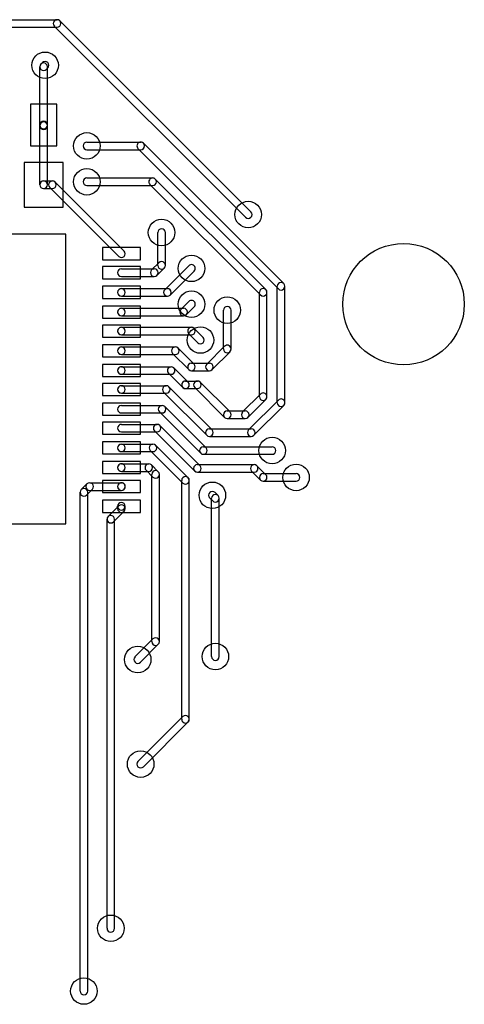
# Model space of a CAD drawing. Extents: x 67 to 209, y -168 to -95.
# Tile 14 of 14: x 194 to 209, y -128 to -95. Entities that reach past the tile are written whole.
import ezdxf

# ---------------------------------------------------------------- set-up
doc = ezdxf.new("R2010")
doc.units = 0
doc.header["$MEASUREMENT"] = 0
doc.layers.add('BLACK', color=250, linetype='CONTINUOUS')

msp = doc.modelspace()

# ---------------------------------------------------------------- linework, layer by layer
at = {"layer": 'BLACK'}
for p, q in [((95.1, -94.973), (195.4, -94.973)), ((95.1, -95.227), (195.4, -95.227)), ((195.31, -95.1898), (201.71, -101.59)), ((195.49, -95.0102), (201.89, -101.41)), ((194.825, -98.5), (194.825, -96.5475)), ((194.91, -96.4098), (194.863, -96.4574)), ((195.089, -96.5901), (195.042, -96.6377)), ((195.079, -98.5), (195.079, -96.5475)), ((195.397, -97.8015), (194.508, -97.8015)), ((194.508, -97.8015), (194.508, -99.1985)), ((195.397, -99.1985), (195.397, -97.8015)), ((194.825, -98.5116), (194.825, -98.5)), ((194.825, -98.5116), (194.825, -98.5)), ((194.825, -98.5232), (194.825, -98.5116)), ((194.825, -98.5232), (194.825, -98.5116)), ((194.825, -98.5237), (194.825, -98.5232)), ((194.825, -98.5237), (194.825, -98.5232)), ((194.825, -100.5), (194.825, -98.5237)), ((194.826, -98.5111), (194.826, -98.5)), ((194.862, -98.4218), (194.863, -98.4213)), ((195.079, -98.5116), (195.079, -98.5)), ((195.079, -98.5116), (195.079, -98.5)), ((195.079, -98.5232), (195.079, -98.5116)), ((195.079, -98.5232), (195.079, -98.5116)), ((195.079, -98.5237), (195.079, -98.5232)), ((195.079, -98.5237), (195.079, -98.5232)), ((195.079, -100.5), (195.079, -98.5237)), ((195.08, -98.5111), (195.08, -98.5)), ((195.042, -98.6014), (195.042, -98.6009)), ((194.508, -99.1985), (195.397, -99.1985)), ((196.4, -99.073), (198.2, -99.073)), ((202.99, -103.81), (198.29, -99.1102)), ((196.4, -99.327), (198.2, -99.327)), ((202.81, -103.99), (198.11, -99.2898)), ((195.603, -99.7507), (194.302, -99.7507)), ((194.302, -99.7507), (194.302, -101.249)), ((195.603, -101.249), (195.603, -99.7507)), ((194.952, -100.373), (194.953, -100.373)), ((194.953, -100.373), (195.247, -100.373)), ((195.337, -100.41), (197.646, -102.719)), ((196.4, -100.273), (198.6, -100.273)), ((196.4, -100.527), (198.6, -100.527)), ((202.21, -104.19), (198.51, -100.49)), ((202.39, -104.01), (198.69, -100.31)), ((194.952, -100.627), (194.953, -100.627)), ((194.953, -100.627), (195.247, -100.627)), ((195.157, -100.59), (197.466, -102.899)), ((194.302, -101.249), (195.603, -101.249)), ((195.7, -102.15), (192.3, -102.15)), ((195.7, -111.85), (195.7, -102.15)), ((198.773, -103.2), (198.773, -102.1)), ((199.027, -103.2), (199.027, -102.1)), ((198.191, -102.606), (196.921, -102.606)), ((196.921, -102.606), (196.921, -103.012)), ((198.191, -103.012), (198.191, -102.606)), ((196.921, -103.012), (198.191, -103.012)), ((198.81, -103.11), (198.566, -103.354)), ((198.191, -103.241), (196.921, -103.241)), ((196.921, -103.241), (196.921, -103.647)), ((197.556, -103.317), (198.656, -103.317)), ((198.191, -103.647), (198.191, -103.241)), ((198.99, -103.29), (198.746, -103.534)), ((199.006, -104.014), (199.81, -103.21)), ((199.186, -104.194), (199.99, -103.39)), ((196.921, -103.647), (198.191, -103.647)), ((197.556, -103.571), (198.656, -103.571)), ((198.191, -103.901), (196.921, -103.901)), ((196.921, -103.901), (196.921, -104.308)), ((197.467, -104.014), (197.466, -104.015)), ((197.556, -103.977), (197.556, -103.977)), ((197.556, -103.977), (199.096, -103.977)), ((198.191, -104.308), (198.191, -103.901)), ((202.173, -107.6), (202.173, -104.1)), ((202.427, -107.6), (202.427, -104.1)), ((202.773, -107.8), (202.773, -103.9)), ((203.027, -107.8), (203.027, -103.9)), ((196.921, -104.308), (198.191, -104.308)), ((197.556, -104.231), (197.556, -104.231)), ((197.556, -104.231), (199.096, -104.231)), ((197.646, -104.194), (197.646, -104.194)), ((199.545, -104.675), (199.81, -104.41)), ((198.191, -104.562), (196.921, -104.562)), ((196.921, -104.562), (196.921, -104.968)), ((197.556, -104.638), (197.556, -104.638)), ((197.556, -104.638), (199.635, -104.638)), ((197.646, -104.675), (197.646, -104.675)), ((198.191, -104.968), (198.191, -104.562)), ((199.725, -104.855), (199.99, -104.59)), ((200.973, -106), (200.973, -104.7)), ((201.227, -106), (201.227, -104.7)), ((196.921, -104.968), (198.191, -104.968)), ((197.466, -104.855), (197.466, -104.855)), ((197.556, -104.892), (197.556, -104.892)), ((197.556, -104.892), (199.635, -104.892)), ((198.191, -105.197), (196.921, -105.197)), ((196.921, -105.197), (196.921, -105.603)), ((197.466, -105.49), (197.466, -105.49)), ((197.556, -105.273), (197.556, -105.273)), ((197.556, -105.273), (199.9, -105.273)), ((197.646, -105.31), (197.646, -105.31)), ((198.191, -105.603), (198.191, -105.197)), ((200.11, -105.79), (199.81, -105.49)), ((200.29, -105.61), (199.99, -105.31)), ((196.921, -105.603), (198.191, -105.603)), ((197.556, -105.527), (197.556, -105.527)), ((197.556, -105.527), (199.9, -105.527)), ((198.191, -105.857), (196.921, -105.857)), ((196.921, -105.857), (196.921, -106.263)), ((197.466, -105.97), (197.466, -105.97)), ((197.556, -105.933), (197.556, -105.933)), ((197.556, -105.933), (199.36, -105.933)), ((197.646, -106.15), (197.646, -106.15)), ((198.191, -106.263), (198.191, -105.857)), ((199.27, -106.15), (199.81, -106.69)), ((199.45, -105.97), (199.99, -106.51)), ((200.41, -106.51), (201.01, -105.91)), ((200.59, -106.69), (201.19, -106.09)), ((196.921, -106.263), (198.191, -106.263)), ((197.556, -106.187), (197.556, -106.187)), ((197.556, -106.187), (199.36, -106.187)), ((199.9, -106.473), (200.5, -106.473)), ((198.191, -106.517), (196.921, -106.517)), ((196.921, -106.517), (196.921, -106.924)), ((197.467, -106.811), (197.466, -106.81)), ((197.556, -106.594), (197.556, -106.594)), ((197.556, -106.594), (199.221, -106.594)), ((197.646, -106.631), (197.646, -106.631)), ((198.191, -106.924), (198.191, -106.517)), ((199.131, -106.811), (199.61, -107.29)), ((199.311, -106.631), (199.79, -107.11)), ((199.9, -106.727), (200.5, -106.727)), ((196.921, -106.924), (198.191, -106.924)), ((198.191, -107.152), (196.921, -107.152)), ((196.921, -107.152), (196.921, -107.559)), ((197.556, -106.848), (197.556, -106.848)), ((197.556, -106.848), (199.221, -106.848)), ((198.191, -107.559), (198.191, -107.152)), ((199.7, -107.073), (200.1, -107.073)), ((200.19, -107.11), (201.19, -108.11)), ((197.467, -107.446), (197.466, -107.445)), ((197.556, -107.229), (197.556, -107.229)), ((197.556, -107.229), (199.056, -107.229)), ((197.556, -107.483), (197.556, -107.483)), ((197.556, -107.483), (199.056, -107.483)), ((197.646, -107.266), (197.646, -107.266)), ((198.966, -107.446), (200.41, -108.89)), ((199.146, -107.266), (200.59, -108.71)), ((199.7, -107.327), (200.1, -107.327)), ((200.01, -107.29), (201.01, -108.29)), ((196.921, -107.559), (198.191, -107.559)), ((198.191, -107.813), (196.921, -107.813)), ((196.921, -107.813), (196.921, -108.219)), ((198.191, -108.219), (198.191, -107.813)), ((201.61, -108.11), (202.21, -107.51)), ((201.79, -108.29), (202.39, -107.69)), ((201.81, -108.71), (202.81, -107.71)), ((197.556, -107.889), (198.916, -107.889)), ((197.556, -108.143), (198.916, -108.143)), ((198.826, -108.106), (200.21, -109.49)), ((199.006, -107.926), (200.39, -109.31)), ((201.1, -108.073), (201.7, -108.073)), ((201.99, -108.89), (202.99, -107.89)), ((196.921, -108.219), (198.191, -108.219)), ((198.191, -108.448), (196.921, -108.448)), ((196.921, -108.448), (196.921, -108.854)), ((198.191, -108.854), (198.191, -108.448)), ((201.1, -108.327), (201.7, -108.327)), ((197.556, -108.524), (198.751, -108.524)), ((197.556, -108.778), (198.751, -108.778)), ((198.661, -108.741), (200.01, -110.09)), ((198.841, -108.561), (200.19, -109.91)), ((200.5, -108.673), (201.9, -108.673)), ((196.921, -108.854), (198.191, -108.854)), ((198.191, -109.108), (196.921, -109.108)), ((196.921, -109.108), (196.921, -109.515)), ((198.191, -109.515), (198.191, -109.108)), ((200.5, -108.927), (201.9, -108.927)), ((197.467, -109.221), (197.466, -109.222)), ((197.556, -109.184), (197.556, -109.184)), ((197.556, -109.184), (198.611, -109.184)), ((197.556, -109.438), (197.556, -109.438)), ((197.556, -109.438), (198.611, -109.438)), ((197.646, -109.401), (197.646, -109.401)), ((198.521, -109.401), (199.61, -110.49)), ((198.701, -109.221), (199.79, -110.31)), ((200.3, -109.273), (202.6, -109.273)), ((196.921, -109.515), (198.191, -109.515)), ((198.191, -109.769), (196.921, -109.769)), ((196.921, -109.769), (196.921, -110.175)), ((198.191, -110.175), (198.191, -109.769)), ((200.3, -109.527), (202.6, -109.527)), ((197.466, -110.062), (197.466, -110.062)), ((197.556, -109.845), (197.556, -109.845)), ((197.556, -109.845), (198.472, -109.845)), ((197.556, -110.099), (197.556, -110.099)), ((197.556, -110.099), (198.472, -110.099)), ((197.646, -109.882), (197.646, -109.882)), ((198.382, -110.062), (198.61, -110.29)), ((198.562, -109.882), (198.79, -110.11)), ((200.1, -109.873), (202, -109.873)), ((201.91, -110.09), (202.21, -110.39)), ((202.09, -109.91), (202.39, -110.21)), ((196.921, -110.175), (198.191, -110.175)), ((198.191, -110.404), (196.921, -110.404)), ((196.921, -110.404), (196.921, -110.81)), ((198.191, -110.81), (198.191, -110.404)), ((198.573, -115.8), (198.573, -110.2)), ((198.827, -115.8), (198.827, -110.2)), ((199.573, -118.4), (199.573, -110.4)), ((199.827, -118.4), (199.827, -110.4)), ((200.1, -110.127), (202, -110.127)), ((202.3, -110.173), (203.4, -110.173)), ((202.3, -110.427), (203.4, -110.427)), ((196.403, -110.517), (196.21, -110.71)), ((196.583, -110.697), (196.39, -110.89)), ((196.493, -110.48), (197.556, -110.48)), ((196.493, -110.734), (197.556, -110.734)), ((197.466, -110.517), (197.466, -110.517)), ((197.556, -110.48), (197.556, -110.48)), ((197.556, -110.734), (197.556, -110.734)), ((197.646, -110.697), (197.646, -110.697)), ((196.173, -127.5), (196.173, -110.8)), ((196.427, -127.5), (196.427, -110.8)), ((196.921, -110.81), (198.191, -110.81)), ((198.191, -111.064), (196.921, -111.064)), ((196.921, -111.064), (196.921, -111.47)), ((198.191, -111.47), (198.191, -111.064)), ((200.51, -110.99), (200.61, -111.09)), ((200.573, -116.3), (200.573, -111)), ((200.69, -110.81), (200.79, -110.91)), ((200.827, -116.3), (200.827, -111)), ((197.466, -111.254), (197.11, -111.61)), ((197.646, -111.434), (197.29, -111.79)), ((197.429, -111.344), (197.429, -111.267)), ((197.429, -111.267), (197.429, -111.267)), ((197.683, -111.344), (197.683, -111.267)), ((197.683, -111.267), (197.683, -111.267)), ((196.921, -111.47), (198.191, -111.47)), ((197.073, -125.4), (197.073, -111.7)), ((197.327, -125.4), (197.327, -111.7)), ((192.3, -111.85), (195.7, -111.85)), ((198.61, -115.71), (198.01, -116.31)), ((198.79, -115.89), (198.19, -116.49)), ((199.61, -118.31), (198.11, -119.81)), ((199.79, -118.49), (198.29, -119.99))]:
    msp.add_line(p, q, dxfattribs=at)
for centre, radius in [((195, -96.5), 0.4445), ((196.4, -99.2), 0.4445), ((196.4, -100.4), 0.4445), ((201.8, -101.5), 0.4445), ((198.9, -102.1), 0.4445), ((207, -104.5), 2.032), ((199.9, -103.3), 0.4445), ((199.9, -104.5), 0.4445), ((201.1, -104.7), 0.4445), ((200.2, -105.7), 0.4445), ((202.6, -109.4), 0.4445), ((203.4, -110.3), 0.4445), ((200.6, -110.9), 0.4445), ((198.1, -116.4), 0.4445), ((200.7, -116.3), 0.4445), ((198.2, -119.9), 0.4445), ((197.2, -125.4), 0.4445), ((196.3, -127.5), 0.4445)]:
    msp.add_circle(centre, radius, dxfattribs=at)
for centre, start, end in [((195.4, -95.1), 45, 225), ((195.4, -95.1), 270, 450), ((194.952, -96.5475), 360, 540), ((194.952, -96.5475), 134.8, 314.8), ((195, -96.5), -45.2, 134.8), ((194.952, -98.5), 360, 540), ((194.952, -98.5), 360, 540), ((194.952, -98.5116), 360, 540), ((194.952, -98.5116), 360, 540), ((194.952, -98.5232), 360, 540), ((194.952, -98.5232), 360, 540), ((194.952, -98.5237), 360, 540), ((194.952, -98.5116), 135, 315), ((194.952, -98.5), 180, 360), ((194.952, -98.5116), 180, 360), ((194.952, -98.5116), 180, 360), ((194.952, -98.5232), 180, 360), ((194.952, -98.5232), 180, 360), ((194.952, -98.5237), 180, 360), ((194.952, -98.5237), 180, 360), ((194.953, -98.5), 360, 540), ((194.953, -98.5111), 180, 360), ((194.953, -98.5111), 315, 495), ((196.4, -99.2), 90, 270), ((198.2, -99.2), 405, 585), ((198.2, -99.2), 270, 450), ((194.952, -100.5), 90, 270), ((194.952, -100.5), 180, 360), ((194.953, -100.5), 90, 270), ((194.953, -100.5), 270, 450), ((195.247, -100.5), 45, 225), ((195.247, -100.5), 270, 450), ((196.4, -100.4), 90, 270), ((198.6, -100.4), 405, 585), ((198.6, -100.4), 270, 450), ((201.8, -101.5), 225, 405), ((198.9, -102.1), 360, 540), ((197.556, -102.809), 225, 405), ((198.9, -103.2), 180, 360), ((198.9, -103.2), -45, 135), ((199.9, -103.3), 315, 495), ((197.556, -103.444), 90, 270), ((198.656, -103.444), 135, 315), ((198.656, -103.444), 270, 450), ((202.9, -103.9), 360, 540), ((202.9, -103.9), 225, 405), ((197.556, -104.104), 90, 270), ((197.556, -104.104), 90, 270), ((197.556, -104.104), 135, 315), ((197.556, -104.104), -45, 135), ((197.556, -104.104), 270, 450), ((199.096, -104.104), 135, 315), ((199.096, -104.104), 270, 450), ((202.3, -104.1), 360, 540), ((202.3, -104.1), 225, 405), ((199.9, -104.5), 315, 495), ((197.556, -104.765), 90, 270), ((197.556, -104.765), 90, 270), ((197.556, -104.765), 405, 585), ((197.556, -104.765), 225, 405), ((197.556, -104.765), 270, 450), ((199.635, -104.765), 135, 315), ((199.635, -104.765), 270, 450), ((201.1, -104.7), 360, 540), ((197.556, -105.4), 90, 270), ((197.556, -105.4), 90, 270), ((197.556, -105.4), 405, 585), ((197.556, -105.4), 225, 405), ((197.556, -105.4), 270, 450), ((199.9, -105.4), 405, 585), ((199.9, -105.4), 270, 450), ((200.2, -105.7), 225, 405), ((197.556, -106.06), 90, 270), ((197.556, -106.06), 90, 270), ((197.556, -106.06), 135, 315), ((197.556, -106.06), -45, 135), ((197.556, -106.06), 270, 450), ((199.36, -106.06), 45, 225), ((199.36, -106.06), 270, 450), ((201.1, -106), 180, 360), ((201.1, -106), 315, 495), ((199.9, -106.6), 90, 270), ((200.5, -106.6), 270, 450), ((197.556, -106.721), 90, 270), ((197.556, -106.721), 90, 270), ((197.556, -106.721), 405, 585), ((197.556, -106.721), 225, 405), ((197.556, -106.721), 270, 450), ((199.221, -106.721), 45, 225), ((199.221, -106.721), 270, 450), ((199.9, -106.6), 225, 405), ((200.5, -106.6), 135, 315), ((199.7, -107.2), 90, 270), ((199.7, -107.2), 225, 405), ((200.1, -107.2), 45, 225), ((200.1, -107.2), 270, 450), ((197.556, -107.356), 90, 270), ((197.556, -107.356), 90, 270), ((197.556, -107.356), 405, 585), ((197.556, -107.356), 225, 405), ((197.556, -107.356), 270, 450), ((199.056, -107.356), 45, 225), ((199.056, -107.356), 270, 450), ((202.3, -107.6), 315, 495), ((202.3, -107.6), 180, 360), ((202.9, -107.8), 180, 360), ((202.9, -107.8), 315, 495), ((197.556, -108.016), 90, 270), ((198.916, -108.016), 45, 225), ((198.916, -108.016), 270, 450), ((201.1, -108.2), 90, 270), ((201.1, -108.2), 225, 405), ((201.7, -108.2), 135, 315), ((201.7, -108.2), 270, 450), ((197.556, -108.651), 90, 270), ((198.751, -108.651), 45, 225), ((198.751, -108.651), 270, 450), ((200.5, -108.8), 90, 270), ((200.5, -108.8), 225, 405), ((201.9, -108.8), 135, 315), ((201.9, -108.8), 270, 450), ((197.556, -109.311), 90, 270), ((197.556, -109.311), 90, 270), ((197.556, -109.311), 135, 315), ((197.556, -109.311), -45, 135), ((197.556, -109.311), 270, 450), ((198.611, -109.311), 45, 225), ((198.611, -109.311), 270, 450), ((200.3, -109.4), 90, 270), ((200.3, -109.4), 225, 405), ((202.6, -109.4), 270, 450), ((197.556, -109.972), 90, 270), ((197.556, -109.972), 90, 270), ((197.556, -109.972), 405, 585), ((197.556, -109.972), 225, 405), ((197.556, -109.972), 270, 450), ((198.472, -109.972), 45, 225), ((198.472, -109.972), 270, 450), ((198.7, -110.2), 360, 540), ((198.7, -110.2), 225, 405), ((200.1, -110), 90, 270), ((200.1, -110), 225, 405), ((202, -110), 45, 225), ((202, -110), 270, 450), ((199.7, -110.4), 360, 540), ((199.7, -110.4), 225, 405), ((202.3, -110.3), 90, 270), ((202.3, -110.3), 225, 405), ((203.4, -110.3), 270, 450), ((196.3, -110.8), 360, 540), ((196.3, -110.8), 135, 315), ((196.493, -110.607), 90, 270), ((196.493, -110.607), -45, 135), ((197.556, -110.607), 90, 270), ((197.556, -110.607), 135, 315), ((197.556, -110.607), 315, 495), ((197.556, -110.607), 270, 450), ((197.556, -110.607), 270, 450), ((200.6, -110.9), 45, 225), ((200.7, -111), 360, 540), ((200.7, -111), 225, 405), ((197.556, -111.267), 360, 540), ((197.556, -111.267), 360, 540), ((197.556, -111.267), 180, 360), ((197.556, -111.344), 180, 360), ((197.556, -111.344), -45, 135), ((197.2, -111.7), 360, 540), ((197.2, -111.7), 135, 315), ((198.7, -115.8), -45, 135), ((198.7, -115.8), 180, 360), ((198.1, -116.4), 135, 315), ((200.7, -116.3), 180, 360), ((199.7, -118.4), -45, 135), ((199.7, -118.4), 180, 360), ((198.2, -119.9), 135, 315), ((197.2, -125.4), 180, 360), ((196.3, -127.5), 180, 360)]:
    msp.add_arc(centre, 0.127, start, end, dxfattribs=at)

doc.saveas('drawing.dxf')
